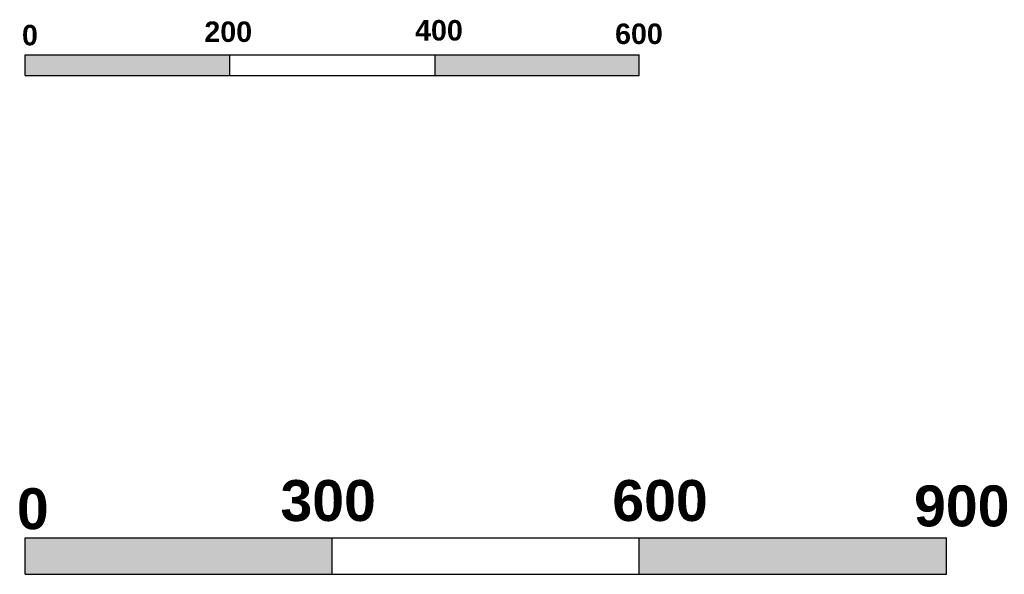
# Model space of a CAD drawing. Extents: x 58242 to 349865, y -38439 to 8834.
# Tile 6 of 7: x 80774 to 81735, y -27278 to -26736. Entities that reach past the tile are written whole.
import ezdxf

# ---------------------------------------------------------------- set-up
doc = ezdxf.new("R2010")
doc.units = 0
doc.header["$MEASUREMENT"] = 0
doc.linetypes.add('ACAD_ISO08W100', pattern=[36, 24, -3, 6, -3])
doc.styles.add('STYLE_GENERE_6', font='arialbd.ttf')

msp = doc.modelspace()

# ---------------------------------------------------------------- hatches: boundary and pattern name
at = {"linetype": 'ACAD_ISO08W100'}
h = msp.add_hatch(color=252, dxfattribs=at)
h.dxf.hatch_style = 1
h.paths.add_polyline_path([(80978.898, -26770.871), (80778.898, -26770.871), (80778.898, -26791.006), (80978.898, -26791.006)])
h.paths.add_polyline_path([(81378.668, -26770.871), (81178.898, -26770.871), (81178.898, -26791.006), (81378.668, -26791.006)])
h = msp.add_hatch(color=252, dxfattribs=at)
h.dxf.hatch_style = 1
h.paths.add_polyline_path([(81078.898, -27242.734), (80778.898, -27242.734), (80778.898, -27278.435), (81078.898, -27278.435)])
h.paths.add_polyline_path([(81678.668, -27242.734), (81378.668, -27242.734), (81378.668, -27278.435), (81678.668, -27278.435)])

# ---------------------------------------------------------------- linework, layer by layer
for p, q in [((80778.898, -26791.006), (80778.898, -26770.871)), ((80778.898, -26770.871), (81378.668, -26770.871)), ((80978.898, -26791.006), (80978.898, -26770.916)), ((81178.898, -26770.916), (81178.898, -26791.006)), ((81378.668, -26791.006), (81378.668, -26770.871)), ((80778.898, -26791.006), (81378.668, -26791.006)), ((80778.898, -27278.435), (80778.898, -27242.734)), ((80778.898, -27242.734), (81678.668, -27242.734)), ((81078.898, -27278.435), (81078.898, -27242.779)), ((81378.668, -27278.435), (81378.668, -27242.734)), ((81678.668, -27278.435), (81678.668, -27242.734)), ((80778.898, -27278.435), (81678.668, -27278.435))]:
    msp.add_line(p, q)

# ---------------------------------------------------------------- texts
at = {"attachment_point": 1, "style": 'STYLE_GENERE_6'}
for s, insert, char_height in [('400', (81159.74, -26736.832), 20), ('0', (80775.775, -26741.535), 20), ('200', (80953.934, -26738.225), 20), ('600', (81355.089, -26740.249), 20), ('300', (81028.217, -27186.324), 40), ('600', (81352.392, -27186.324), 40), ('0', (80770.797, -27194.319), 40), ('900', (81647.095, -27191.58), 40)]:
    msp.add_mtext_dynamic_manual_height_columns(s, width=929.33347, gutter_width=1, heights=[0], dxfattribs=dict(at, insert=insert, char_height=char_height))

doc.saveas('drawing.dxf')
